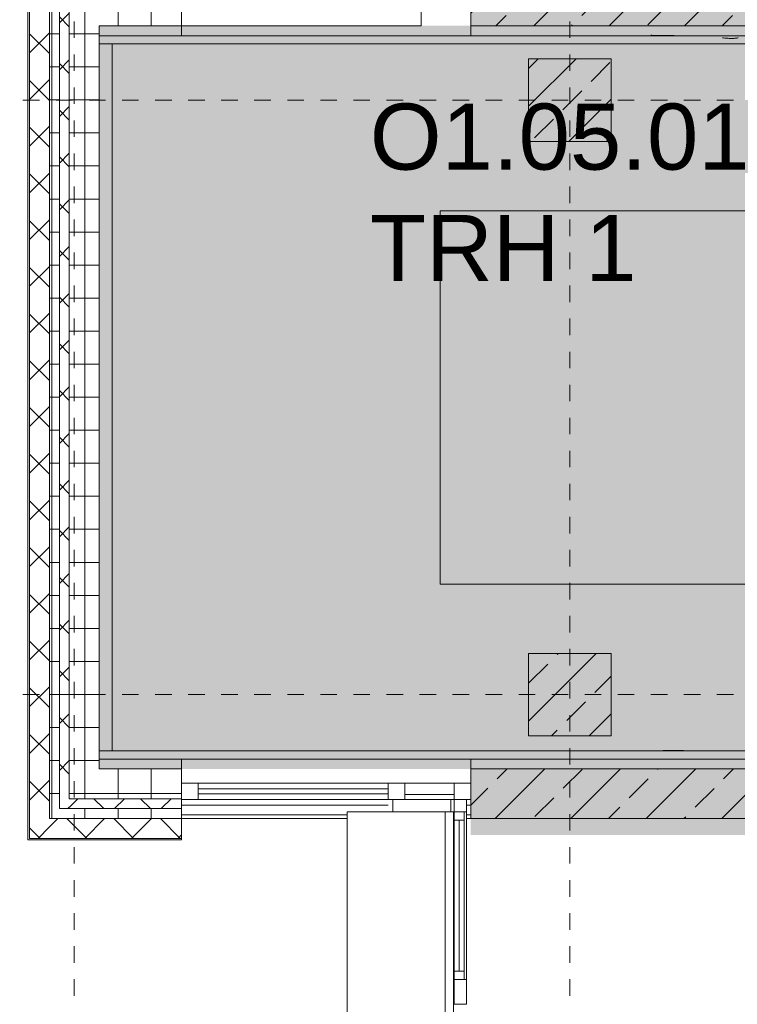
# Model space of a CAD drawing. Header units: metres. Extents: x -52 to 123, y -78 to 33.
# Tile 77 of 112: x 17.43 to 21.77, y -9.37 to -3.41. Entities that reach past the tile are written whole.
import ezdxf

# ---------------------------------------------------------------- set-up
doc = ezdxf.new("R2010")
doc.units = ezdxf.units.M
doc.linetypes.add('Rasterlinie', pattern=[0.019, 0.01, -0.003, 0.003, -0.003])
for name, color, linetype, lineweight in [('A_Detailelemente', 7, 'Continuous', 9), ('A_Fassadenelemente', 7, 'Continuous', 9), ('A_Fassadenpfosten', 7, 'Continuous', 9), ('A_Fenster', 7, 'Continuous', 9), ('A_Geländer', 7, 'Continuous', 9), ('A_Geschossdecken', 7, 'Continuous', 9), ('A_Raster', 7, 'Continuous', 9), ('A_Räume_Beschriftung', 7, 'Continuous', 9), ('A_Tragwerksstützen', 7, 'Continuous', 9), ('A_Tragwerksstützen_Stahlbeton', 7, 'Continuous', 9), ('A_Treppen', 7, 'Continuous', 9), ('A_Wände', 7, 'Continuous', 9), ('A_Wände_Schraffur', 7, 'Continuous', 18), ('Allgemeines Modell', 7, 'Continuous', 9), ('Pfeile AUF', 7, 'Continuous', 9)]:
    doc.layers.add(name, color=color, linetype=linetype, lineweight=lineweight)
doc.styles.add('Arial_B', font='txt', dxfattribs={"height": 0.4})
pattern_1 = [(45, (1.421, 2.104), (-0.2283955, 0.2283955), []), (45, (1.649, 2.104), (-0.2283955, 0.2283955), [0.161, -0.081])]
pattern_2 = [(0, (1.421, 2.104), (0, 0.2), []), (90, (1.421, 2.104), (-0.2, 1e-17), [])]
pattern_3 = [(45, (1.421, 2.104), (-0.1414214, 0.1414214), []), (135, (1.421, 2.104), (-0.1414214, -0.1414214), [])]

# ---------------------------------------------------------------- blocks, each defined once
blk = doc.blocks.new('STB Stütze - rechteckig - STB 50 x 50-V8-BS_Übersicht_O1_BRANDSCHUTZ')
at = {"layer": 'A_Tragwerksstützen'}
h = blk.add_hatch(dxfattribs=at)
h.set_pattern_fill('FP_12', color=256, style=0, pattern_type=2)
h.set_pattern_definition([(45, (-19.335, 9.601), (-0.2283955, 0.2283955), []), (45, (-19.107, 9.601), (-0.2283955, 0.2283955), [0.161, -0.081])])
h.paths.add_polyline_path([(-0.2427, -0.25), (0.25, -0.25), (0.25, 0.25), (-0.25, 0.25), (-0.25, -0.25)], flags=0)
at = {"layer": 'A_Tragwerksstützen_Stahlbeton', "lineweight": 18}
for p, q in [((0.25, 0.25), (-0.25, 0.25)), ((-0.25, 0.25), (-0.25, -0.25)), ((0.25, -0.25), (0.25, 0.25)), ((-0.25, -0.25), (0.25, -0.25))]:
    blk.add_line(p, q, dxfattribs=at)
blk = doc.blocks.new('Pfosten rechteckig - 90x75-1749699-BS_Übersicht_O1_BRANDSCHUTZ')
at = {"layer": 'A_Fassadenpfosten'}
blk.add_line((20.131, -9.222), (20.131, -8.207), dxfattribs=at)
blk = doc.blocks.new('GSH_Fassade_Fenster_1flg - GSH_Fassade_Fenster_1flg-5999975-BS_Übersicht_O1_BRANDSCHUTZ')
at = {"layer": 'A_Fassadenelemente'}
for p, q in [((-0.4575, 0.045), (-0.5075, 0.045)), ((-0.5075, 0.045), (-0.5075, -0.015)), ((-0.4575, -0.015), (-0.4575, 0.045)), ((-0.4575, 0.045), (0.4575, 0.045)), ((0.4575, 0.015), (-0.4575, 0.015)), ((0.5075, 0.045), (0.4575, 0.045)), ((0.4575, 0.045), (0.4575, -0.015)), ((0.5075, -0.015), (0.5075, 0.045)), ((-0.5075, -0.015), (-0.4575, -0.015)), ((0.4575, -0.015), (-0.4575, -0.015)), ((0.4575, -0.015), (0.5075, -0.015))]:
    blk.add_line(p, q, dxfattribs=at)
blk = doc.blocks.new('Pfosten rechteckig - 150x75-1430859-BS_Übersicht_O1_BRANDSCHUTZ')
at = {"layer": 'A_Fassadenpfosten'}
for p, q in [((-0.075, 0.015), (0.075, 0.015)), ((-0.075, -0.06), (-0.075, 0.015)), ((0.075, 0.015), (0.075, -0.06)), ((0.075, -0.06), (-0.075, -0.06))]:
    blk.add_line(p, q, dxfattribs=at)
blk = doc.blocks.new('Pfosten rechteckig - 100X100_außenmittig-1750209-BS_Übersicht_O1_BRANDSCHUTZ')
at = {"layer": 'A_Fassadenpfosten'}
for p, q in [((0, 0.05), (-0.1, 0.05)), ((-0.1, 0.05), (-0.1, -0.05)), ((0, -0.05), (0, 0.05)), ((-0.1, -0.05), (0, -0.05))]:
    blk.add_line(p, q, dxfattribs=at)
blk = doc.blocks.new('Systemelement - Metallpaneel_Versatz 35-1750210-BS_Übersicht_O1_BRANDSCHUTZ')
at = {"layer": 'A_Fassadenelemente'}
for p, q in [((0.15, 0.05), (-0.15, 0.05)), ((-0.15, 0.05), (-0.15, 0.02)), ((-0.15, 0.02), (0.15, 0.02)), ((0.15, 0.02), (0.15, 0.05))]:
    blk.add_line(p, q, dxfattribs=at)
blk = doc.blocks.new('Systemelement - Verglasung-1750211-BS_Übersicht_O1_BRANDSCHUTZ')
at = {"layer": 'A_Fassadenelemente'}
for p, q in [((0.575, 0.015), (-0.575, 0.015)), ((-0.575, 0.015), (-0.575, -0.015)), ((0.575, -0.015), (0.575, 0.015)), ((-0.575, -0.015), (0.575, -0.015))]:
    blk.add_line(p, q, dxfattribs=at)
blk = doc.blocks.new('Pfosten rechteckig - 100X100_außenmittig-1750212-BS_Übersicht_O1_BRANDSCHUTZ')
at = {"layer": 'A_Fassadenpfosten'}
for p, q in [((-0.1, 0.05), (0, 0.05)), ((-0.1, -0.05), (-0.1, 0.05)), ((0, 0.05), (0, -0.05)), ((0, -0.05), (-0.1, -0.05))]:
    blk.add_line(p, q, dxfattribs=at)
blk = doc.blocks.new('Pfosten rechteckig - 100X100_außenmittig-1750204-BS_Übersicht_O1_BRANDSCHUTZ')
at = {"layer": 'A_Fassadenpfosten'}
for p, q in [((-0.1, 0.05), (0, 0.05)), ((-0.1, -0.05), (-0.1, 0.05)), ((0, 0.05), (0, -0.05)), ((0, -0.05), (-0.1, -0.05))]:
    blk.add_line(p, q, dxfattribs=at)
blk = doc.blocks.new('Pfosten rechteckig - 50x100-1745713-BS_Übersicht_O1_BRANDSCHUTZ')
at = {"layer": 'A_Fassadenpfosten'}
for p, q in [((18.506, -8.032), (19.656, -8.032)), ((19.656, -8.132), (18.506, -8.132))]:
    blk.add_line(p, q, dxfattribs=at)
blk = doc.blocks.new('Pfosten rechteckig - 50x100-1745640-BS_Übersicht_O1_BRANDSCHUTZ')
at = {"layer": 'A_Fassadenpfosten'}
blk.add_line((19.756, -8.032), (20.056, -8.032), dxfattribs=at)
blk = doc.blocks.new('Pfosten rechteckig - 75x75_Recht-5517030-BS_Übersicht_O1_BRANDSCHUTZ')
at = {"layer": 'A_Fassadenpfosten'}
for p, q in [((0, 0.015), (-0.075, 0.015)), ((-0.075, 0.015), (-0.075, -0.06)), ((0, -0.06), (0, 0.015)), ((-0.075, -0.06), (0, -0.06))]:
    blk.add_line(p, q, dxfattribs=at)
blk = doc.blocks.new('FP_148-BS_Übersicht_O1_BRANDSCHUTZ')
at = {"layer": 'A_Geländer'}
for p, q in [((26.166, -3.507), (22.5998, -3.507)), ((23.9196, -3.5046), (23.9257, -3.5046)), ((23.9257, -3.5046), (23.9317, -3.5047)), ((23.9317, -3.5047), (23.9378, -3.5047)), ((23.9378, -3.5047), (23.9439, -3.5047)), ((23.9439, -3.5047), (23.9499, -3.5048)), ((23.9499, -3.5048), (23.956, -3.5048)), ((23.956, -3.5048), (23.962, -3.5049)), ((23.962, -3.5049), (23.9681, -3.505)), ((23.9681, -3.505), (23.9741, -3.505)), ((23.9741, -3.505), (23.9802, -3.5051)), ((23.9802, -3.5051), (23.9863, -3.5052)), ((23.9863, -3.5052), (23.9923, -3.5053)), ((23.9923, -3.5053), (23.9984, -3.5054)), ((23.9984, -3.5054), (24.0044, -3.5056)), ((24.0044, -3.5056), (24.0105, -3.5057)), ((24.0105, -3.5057), (24.0165, -3.5058)), ((24.0165, -3.5058), (24.0226, -3.506)), ((24.0226, -3.506), (24.0286, -3.5061)), ((24.0286, -3.5061), (24.0347, -3.5063)), ((24.0347, -3.5063), (24.0407, -3.5064)), ((24.0407, -3.5064), (24.0468, -3.5066)), ((24.0468, -3.5066), (24.0528, -3.5068)), ((24.0528, -3.5068), (24.0578, -3.507)), ((25.7357, -3.5068), (25.7388, -3.5066)), ((25.7388, -3.5066), (25.7419, -3.5065)), ((25.7419, -3.5065), (25.745, -3.5063)), ((25.745, -3.5063), (25.7481, -3.5061)), ((25.7481, -3.5061), (25.7512, -3.506)), ((25.7512, -3.506), (25.7543, -3.5058)), ((25.7543, -3.5058), (25.7573, -3.5057)), ((25.7573, -3.5057), (25.7604, -3.5056)), ((25.7604, -3.5056), (25.7635, -3.5055)), ((25.7635, -3.5055), (25.7666, -3.5053)), ((25.7666, -3.5053), (25.7696, -3.5052)), ((25.7696, -3.5052), (25.7727, -3.5051)), ((25.7727, -3.5051), (25.7758, -3.5051)), ((25.7758, -3.5051), (25.7789, -3.505)), ((25.7789, -3.505), (25.7819, -3.5049)), ((25.7819, -3.5049), (25.785, -3.5048)), ((25.785, -3.5048), (25.7881, -3.5048)), ((25.7881, -3.5048), (25.7912, -3.5047)), ((25.7912, -3.5047), (25.7942, -3.5047)), ((25.7942, -3.5047), (25.7973, -3.5047)), ((25.7973, -3.5047), (25.8004, -3.5046)), ((25.8004, -3.5046), (25.8034, -3.5046)), ((22.5998, -3.557), (26.166, -3.557)), ((24.3045, -3.5204), (24.3105, -3.5208)), ((24.3105, -3.5208), (24.3164, -3.5213)), ((24.3164, -3.5213), (24.3223, -3.5217)), ((24.3223, -3.5217), (24.3282, -3.5222)), ((24.3282, -3.5222), (24.3341, -3.5226)), ((24.3341, -3.5226), (24.34, -3.5231)), ((24.34, -3.5231), (24.346, -3.5235)), ((24.346, -3.5235), (24.3519, -3.524)), ((24.3519, -3.524), (24.3578, -3.5244)), ((24.3578, -3.5244), (24.3637, -3.5249)), ((24.3637, -3.5249), (24.3695, -3.5254)), ((24.3695, -3.5254), (24.3754, -3.5258)), ((24.3754, -3.5258), (24.3813, -3.5263)), ((24.3813, -3.5263), (24.3872, -3.5267)), ((24.3872, -3.5267), (24.3931, -3.5272)), ((24.3931, -3.5272), (24.399, -3.5277)), ((24.399, -3.5277), (24.4048, -3.5282)), ((24.4048, -3.5282), (24.4107, -3.5286)), ((24.4107, -3.5286), (24.4166, -3.5291)), ((24.4166, -3.5291), (24.4224, -3.5296)), ((24.4224, -3.5296), (24.4283, -3.5301)), ((24.4283, -3.5301), (24.4341, -3.5305)), ((24.4341, -3.5305), (24.44, -3.531)), ((24.44, -3.531), (24.4458, -3.5315)), ((24.4458, -3.5315), (24.4516, -3.532)), ((24.4516, -3.532), (24.4575, -3.5324)), ((24.4575, -3.5324), (24.4633, -3.5329)), ((24.4633, -3.5329), (24.4691, -3.5334)), ((24.4691, -3.5334), (24.475, -3.5339)), ((24.475, -3.5339), (24.4808, -3.5343)), ((24.4808, -3.5343), (24.4866, -3.5348)), ((24.4866, -3.5348), (24.4924, -3.5353)), ((24.4924, -3.5353), (24.4982, -3.5358)), ((24.4982, -3.5358), (24.504, -3.5362)), ((24.504, -3.5362), (24.5098, -3.5367)), ((24.5098, -3.5367), (24.5156, -3.5372)), ((24.5156, -3.5372), (24.5214, -3.5376)), ((24.5214, -3.5376), (24.5272, -3.5381)), ((24.5272, -3.5381), (24.533, -3.5386)), ((24.533, -3.5386), (24.5388, -3.539)), ((24.5388, -3.539), (24.5445, -3.5395)), ((24.5445, -3.5395), (24.5503, -3.54)), ((24.5503, -3.54), (24.5561, -3.5404)), ((24.5561, -3.5404), (24.5618, -3.5409)), ((24.5618, -3.5409), (24.5676, -3.5413)), ((24.5676, -3.5413), (24.5734, -3.5418)), ((24.5734, -3.5418), (24.5791, -3.5422)), ((24.5791, -3.5422), (24.5849, -3.5426)), ((24.5849, -3.5426), (24.5906, -3.5431)), ((24.5906, -3.5431), (24.5964, -3.5435)), ((24.8303, -3.557), (24.8349, -3.5571)), ((24.8349, -3.5571), (24.8406, -3.5573)), ((24.8406, -3.5573), (24.8462, -3.5575)), ((24.8462, -3.5575), (24.8518, -3.5576)), ((24.8518, -3.5576), (24.8574, -3.5578)), ((24.8574, -3.5578), (24.8631, -3.558)), ((24.8631, -3.558), (24.8687, -3.5581)), ((24.8687, -3.5581), (24.8743, -3.5582)), ((24.8743, -3.5582), (24.8799, -3.5584)), ((24.8799, -3.5584), (24.8855, -3.5585)), ((24.8855, -3.5585), (24.8912, -3.5586)), ((24.8912, -3.5586), (24.8968, -3.5587)), ((24.8968, -3.5587), (24.9024, -3.5588)), ((24.9024, -3.5588), (24.908, -3.5589)), ((24.908, -3.5589), (24.9136, -3.559)), ((24.9136, -3.559), (24.9193, -3.559)), ((24.9193, -3.559), (24.9249, -3.5591)), ((24.9249, -3.5591), (24.9305, -3.5591)), ((24.9305, -3.5591), (24.9361, -3.5592)), ((24.9361, -3.5592), (24.9417, -3.5592)), ((24.9417, -3.5592), (24.9473, -3.5593)), ((24.9473, -3.5593), (24.9529, -3.5593)), ((24.9529, -3.5593), (24.9586, -3.5593)), ((25.2203, -3.5593), (25.2238, -3.5593)), ((25.2238, -3.5593), (25.2273, -3.5593)), ((25.2273, -3.5593), (25.2308, -3.5592)), ((25.2308, -3.5592), (25.2343, -3.5592)), ((25.2343, -3.5592), (25.2379, -3.5591)), ((25.2379, -3.5591), (25.2414, -3.5591)), ((25.2414, -3.5591), (25.2449, -3.559)), ((25.2449, -3.559), (25.2484, -3.5589)), ((25.2484, -3.5589), (25.2519, -3.5589)), ((25.2519, -3.5589), (25.2554, -3.5588)), ((25.2554, -3.5588), (25.259, -3.5587)), ((25.259, -3.5587), (25.2625, -3.5586)), ((25.2625, -3.5586), (25.266, -3.5585)), ((25.266, -3.5585), (25.2695, -3.5583)), ((25.2695, -3.5583), (25.273, -3.5582)), ((25.273, -3.5582), (25.2765, -3.5581)), ((25.2765, -3.5581), (25.28, -3.5579)), ((25.28, -3.5579), (25.2835, -3.5578)), ((25.2835, -3.5578), (25.287, -3.5576)), ((25.287, -3.5576), (25.2905, -3.5575)), ((25.2905, -3.5575), (25.294, -3.5573)), ((25.294, -3.5573), (25.2975, -3.5571)), ((25.2975, -3.5571), (25.2999, -3.557)), ((25.4391, -3.5438), (25.4425, -3.5434)), ((25.4425, -3.5434), (25.4459, -3.5429)), ((25.4459, -3.5429), (25.4493, -3.5425)), ((25.4493, -3.5425), (25.4527, -3.542)), ((25.4527, -3.542), (25.456, -3.5416)), ((25.456, -3.5416), (25.4594, -3.5411)), ((25.4594, -3.5411), (25.4628, -3.5407)), ((25.4628, -3.5407), (25.4661, -3.5402)), ((25.4661, -3.5402), (25.4695, -3.5398)), ((25.4695, -3.5398), (25.4729, -3.5393)), ((25.4729, -3.5393), (25.4762, -3.5388)), ((25.4762, -3.5388), (25.4796, -3.5384)), ((25.4796, -3.5384), (25.4829, -3.5379)), ((25.4829, -3.5379), (25.4863, -3.5374)), ((25.4863, -3.5374), (25.4896, -3.537)), ((25.4896, -3.537), (25.4929, -3.5365)), ((25.4929, -3.5365), (25.4963, -3.536)), ((25.4963, -3.536), (25.4996, -3.5355)), ((25.4996, -3.5355), (25.5029, -3.5351)), ((25.5029, -3.5351), (25.5062, -3.5346)), ((25.5062, -3.5346), (25.5095, -3.5341)), ((25.5095, -3.5341), (25.5129, -3.5336)), ((25.5129, -3.5336), (25.5162, -3.5332)), ((25.5162, -3.5332), (25.5195, -3.5327)), ((25.5195, -3.5327), (25.5228, -3.5322)), ((25.5228, -3.5322), (25.5261, -3.5317)), ((25.5261, -3.5317), (25.5293, -3.5312)), ((25.5293, -3.5312), (25.5326, -3.5308)), ((25.5326, -3.5308), (25.5359, -3.5303)), ((25.5359, -3.5303), (25.5392, -3.5298)), ((25.5392, -3.5298), (25.5425, -3.5293)), ((25.5425, -3.5293), (25.5457, -3.5289)), ((25.5457, -3.5289), (25.549, -3.5284)), ((25.549, -3.5284), (25.5523, -3.5279)), ((25.5523, -3.5279), (25.5555, -3.5274)), ((25.5555, -3.5274), (25.5588, -3.527)), ((25.5588, -3.527), (25.562, -3.5265)), ((25.562, -3.5265), (25.5653, -3.526)), ((25.5653, -3.526), (25.5685, -3.5255)), ((25.5685, -3.5255), (25.5718, -3.5251)), ((25.5718, -3.5251), (25.575, -3.5246)), ((25.575, -3.5246), (25.5782, -3.5242)), ((25.5782, -3.5242), (25.5815, -3.5237)), ((25.5815, -3.5237), (25.5847, -3.5232)), ((25.5847, -3.5232), (25.5879, -3.5228)), ((25.5879, -3.5228), (25.5911, -3.5223)), ((25.5911, -3.5223), (25.5943, -3.5219)), ((25.5943, -3.5219), (25.5976, -3.5214)), ((25.5976, -3.5214), (25.6008, -3.521)), ((25.6008, -3.521), (25.604, -3.5206))]:
    blk.add_line(p, q, dxfattribs=at)
blk = doc.blocks.new('FP_149-BS_Übersicht_O1_BRANDSCHUTZ')
at = {"layer": 'A_Geländer'}
for p, q in [((22.5998, -3.507), (17.906, -3.507)), ((21.245, -3.5046), (21.2517, -3.5046)), ((21.2517, -3.5046), (21.2585, -3.5047)), ((21.2585, -3.5047), (21.2653, -3.5047)), ((21.2653, -3.5047), (21.2721, -3.5047)), ((21.2721, -3.5047), (21.2789, -3.5048)), ((21.2789, -3.5048), (21.2857, -3.5048)), ((21.2857, -3.5048), (21.2925, -3.5049)), ((21.2925, -3.5049), (21.2993, -3.505)), ((21.2993, -3.505), (21.3061, -3.505)), ((21.3061, -3.505), (21.3129, -3.5051)), ((21.3129, -3.5051), (21.3197, -3.5052)), ((21.3197, -3.5052), (21.3265, -3.5053)), ((21.3265, -3.5053), (21.3333, -3.5054)), ((21.3333, -3.5054), (21.3401, -3.5056)), ((21.3401, -3.5056), (21.3468, -3.5057)), ((21.3468, -3.5057), (21.3536, -3.5058)), ((21.3536, -3.5058), (21.3604, -3.506)), ((21.3604, -3.506), (21.3672, -3.5061)), ((21.3672, -3.5061), (21.374, -3.5063)), ((21.374, -3.5063), (21.3808, -3.5064)), ((21.3808, -3.5064), (21.3876, -3.5066)), ((21.3876, -3.5066), (21.3944, -3.5068)), ((21.3944, -3.5068), (21.401, -3.507)), ((21.9214, -3.507), (21.9238, -3.5068)), ((21.9238, -3.5068), (21.9275, -3.5066)), ((21.9275, -3.5066), (21.9311, -3.5065)), ((21.9311, -3.5065), (21.9348, -3.5063)), ((21.9348, -3.5063), (21.9385, -3.5061)), ((21.9385, -3.5061), (21.9421, -3.506)), ((21.9421, -3.506), (21.9458, -3.5058)), ((21.9458, -3.5058), (21.9494, -3.5057)), ((21.9494, -3.5057), (21.9531, -3.5056)), ((21.9531, -3.5056), (21.9568, -3.5055)), ((21.9568, -3.5055), (21.9604, -3.5053)), ((21.9604, -3.5053), (21.9641, -3.5052)), ((21.9641, -3.5052), (21.9677, -3.5051)), ((21.9677, -3.5051), (21.9714, -3.5051)), ((21.9714, -3.5051), (21.9751, -3.505)), ((21.9751, -3.505), (21.9787, -3.5049)), ((21.9787, -3.5049), (21.9824, -3.5048)), ((21.9824, -3.5048), (21.986, -3.5048)), ((21.986, -3.5048), (21.9897, -3.5047)), ((21.9897, -3.5047), (21.9934, -3.5047)), ((21.9934, -3.5047), (21.997, -3.5047)), ((21.997, -3.5047), (22.0007, -3.5046)), ((22.0007, -3.5046), (22.0043, -3.5046)), ((17.906, -3.557), (22.5998, -3.557)), ((21.6797, -3.5202), (21.6865, -3.5207)), ((21.6865, -3.5207), (21.6933, -3.5211)), ((21.6933, -3.5211), (21.7001, -3.5215)), ((21.7001, -3.5215), (21.7069, -3.522)), ((21.7069, -3.522), (21.7136, -3.5224)), ((21.7136, -3.5224), (21.7204, -3.5229)), ((21.7204, -3.5229), (21.7272, -3.5233)), ((21.7272, -3.5233), (21.734, -3.5238)), ((21.734, -3.5238), (21.7408, -3.5242)), ((21.7408, -3.5242), (21.7445, -3.5237)), ((21.7445, -3.5237), (21.7482, -3.5233)), ((21.7482, -3.5233), (21.7518, -3.5228)), ((21.7518, -3.5228), (21.7555, -3.5224)), ((21.7555, -3.5224), (21.7591, -3.5219)), ((21.7591, -3.5219), (21.7628, -3.5215)), ((21.7628, -3.5215), (21.7665, -3.521)), ((21.7665, -3.521), (21.7701, -3.5206)), ((21.7701, -3.5206), (21.7738, -3.5202))]:
    blk.add_line(p, q, dxfattribs=at)
blk = doc.blocks.new('Typ des oberen Holms - Oberer Geländerholm_Innen_-4953989-BS_Übersicht_O1_BRANDSCHUTZ')
at = {"layer": 'A_Geländer'}
for name in ['FP_149-BS_Übersicht_O1_BRANDSCHUTZ', 'FP_148-BS_Übersicht_O1_BRANDSCHUTZ']:
    blk.add_blockref(name, (0, 0), dxfattribs=at)
blk = doc.blocks.new('Typ des oberen Holms - Oberer Geländerholm_Innen_-V150-BS_Übersicht_O1_BRANDSCHUTZ')
at = {"layer": 'A_Geländer'}
for p, q in [((22.606, -3.507), (17.906, -3.507)), ((26.166, -3.507), (22.606, -3.507)), ((22.606, -3.557), (17.906, -3.557)), ((26.166, -3.557), (22.606, -3.557))]:
    blk.add_line(p, q, dxfattribs=at)
blk = doc.blocks.new('FP_345-BS_Übersicht_O1_BRANDSCHUTZ')
at = {"layer": 'A_Geländer'}
for p, q in [((26.281, -7.837), (25.6622, -7.837)), ((25.6622, -7.887), (26.281, -7.887))]:
    blk.add_line(p, q, dxfattribs=at)
blk = doc.blocks.new('FP_346-BS_Übersicht_O1_BRANDSCHUTZ')
at = {"layer": 'A_Geländer'}
for p, q in [((25.6622, -7.837), (21.7622, -7.837)), ((22.475, -7.8346), (22.4809, -7.8346)), ((22.4809, -7.8346), (22.4869, -7.8347)), ((22.4869, -7.8347), (22.4928, -7.8347)), ((22.4928, -7.8347), (22.4987, -7.8347)), ((22.4987, -7.8347), (22.5047, -7.8348)), ((22.5047, -7.8348), (22.5106, -7.8348)), ((22.5106, -7.8348), (22.5165, -7.8349)), ((22.5165, -7.8349), (22.5225, -7.835)), ((22.5225, -7.835), (22.5284, -7.835)), ((22.5284, -7.835), (22.5344, -7.8351)), ((22.5344, -7.8351), (22.5403, -7.8352)), ((22.5403, -7.8352), (22.5462, -7.8353)), ((22.5462, -7.8353), (22.5522, -7.8354)), ((22.5522, -7.8354), (22.5581, -7.8356)), ((22.5581, -7.8356), (22.5641, -7.8357)), ((22.5641, -7.8357), (22.57, -7.8358)), ((22.57, -7.8358), (22.576, -7.836)), ((22.576, -7.836), (22.5819, -7.8361)), ((22.5819, -7.8361), (22.5879, -7.8363)), ((22.5879, -7.8363), (22.5938, -7.8364)), ((22.5938, -7.8364), (22.5998, -7.8366)), ((22.5998, -7.8366), (22.6057, -7.8368)), ((22.6057, -7.8368), (22.6107, -7.837)), ((22.7615, -7.837), (22.7644, -7.8368)), ((22.7644, -7.8368), (22.7678, -7.8366)), ((22.7678, -7.8366), (22.7712, -7.8364)), ((22.7712, -7.8364), (22.7746, -7.8363)), ((22.7746, -7.8363), (22.778, -7.8361)), ((22.778, -7.8361), (22.7814, -7.836)), ((22.7814, -7.836), (22.7847, -7.8358)), ((22.7847, -7.8358), (22.7881, -7.8357)), ((22.7881, -7.8357), (22.7915, -7.8356)), ((22.7915, -7.8356), (22.7949, -7.8354)), ((22.7949, -7.8354), (22.7983, -7.8353)), ((22.7983, -7.8353), (22.8017, -7.8352)), ((22.8017, -7.8352), (22.8051, -7.8351)), ((22.8051, -7.8351), (22.8085, -7.835)), ((22.8085, -7.835), (22.8119, -7.835)), ((22.8119, -7.835), (22.8153, -7.8349)), ((22.8153, -7.8349), (22.8187, -7.8348)), ((22.8187, -7.8348), (22.8221, -7.8348)), ((22.8221, -7.8348), (22.8255, -7.8347)), ((22.8255, -7.8347), (22.8289, -7.8347)), ((22.8289, -7.8347), (22.8323, -7.8347)), ((22.8323, -7.8347), (22.8357, -7.8346)), ((22.8357, -7.8346), (22.8391, -7.8346)), ((21.7622, -7.887), (25.6622, -7.887))]:
    blk.add_line(p, q, dxfattribs=at)
blk = doc.blocks.new('FP_347-BS_Übersicht_O1_BRANDSCHUTZ')
at = {"layer": 'A_Geländer'}
for p, q in [((21.7566, -7.837), (17.906, -7.837)), ((21.3211, -7.8346), (21.3279, -7.8346)), ((21.3279, -7.8346), (21.3346, -7.8347)), ((21.3346, -7.8347), (21.3414, -7.8347)), ((21.3414, -7.8347), (21.3482, -7.8347)), ((21.3482, -7.8347), (21.3549, -7.8348)), ((21.3549, -7.8348), (21.3617, -7.8348)), ((21.3617, -7.8348), (21.3685, -7.8349)), ((21.3685, -7.8349), (21.3752, -7.835)), ((21.3752, -7.835), (21.382, -7.835)), ((21.382, -7.835), (21.3888, -7.8351)), ((21.3888, -7.8351), (21.3956, -7.8352)), ((21.3956, -7.8352), (21.4023, -7.8353)), ((21.4023, -7.8353), (21.4091, -7.8354)), ((21.4091, -7.8354), (21.4159, -7.8355)), ((21.4159, -7.8355), (21.4226, -7.8357)), ((21.4226, -7.8357), (21.4294, -7.8358)), ((21.4294, -7.8358), (21.4362, -7.8359)), ((21.4362, -7.8359), (21.4429, -7.8361)), ((21.4429, -7.8361), (21.4497, -7.8362)), ((21.4497, -7.8362), (21.4565, -7.8364)), ((21.4565, -7.8364), (21.4633, -7.8366)), ((21.4633, -7.8366), (21.47, -7.8368)), ((21.47, -7.8368), (21.4768, -7.837)), ((17.906, -7.887), (21.7566, -7.887))]:
    blk.add_line(p, q, dxfattribs=at)
blk = doc.blocks.new('Typ des oberen Holms - Oberer Geländerholm_Innen_-5385163-BS_Übersicht_O1_BRANDSCHUTZ')
at = {"layer": 'A_Geländer'}
for name in ['FP_347-BS_Übersicht_O1_BRANDSCHUTZ', 'FP_346-BS_Übersicht_O1_BRANDSCHUTZ', 'FP_345-BS_Übersicht_O1_BRANDSCHUTZ']:
    blk.add_blockref(name, (0, 0), dxfattribs=at)
blk = doc.blocks.new('Typ des oberen Holms - Oberer Geländerholm_Innen_-V348-BS_Übersicht_O1_BRANDSCHUTZ')
at = {"layer": 'A_Geländer'}
for p, q in [((17.906, -7.837), (21.756, -7.837)), ((21.756, -7.837), (25.656, -7.837)), ((25.656, -7.837), (26.306, -7.837)), ((26.306, -7.837), (26.306, -7.887)), ((17.906, -7.887), (21.756, -7.887)), ((21.756, -7.887), (25.656, -7.887)), ((25.656, -7.887), (26.306, -7.887))]:
    blk.add_line(p, q, dxfattribs=at)
blk = doc.blocks.new('Fensterbank1 - Fensterbank-6073046-BS_Übersicht_O1_BRANDSCHUTZ')
at = {"layer": 'A_Fenster'}
for p, q in [((19.6836, -8.132), (19.6836, -8.207)), ((20.036, -8.207), (20.036, -8.132)), ((19.408, -8.207), (19.408, -30.897)), ((19.408, -8.207), (19.4124, -8.207)), ((19.4124, -8.207), (20.0011, -8.207)), ((20.0011, -8.207), (20.052, -8.207)), ((20.0011, -30.867), (20.0011, -8.207)), ((20.052, -30.867), (20.052, -8.207))]:
    blk.add_line(p, q, dxfattribs=at)

msp = doc.modelspace()

# ---------------------------------------------------------------- hatches: boundary and pattern name
at = {"layer": 'A_Detailelemente', "true_color": 0xff5959}
h = msp.add_hatch(color=11, dxfattribs=at)
h.paths.add_polyline_path([(33.28, -3.497), (33.581, -3.497), (33.581, 5.078), (33.28, 5.078), (33.28, -3.4745)], flags=0)
h.paths.add_polyline_path([(24.7803, -3.447), (28.606, -3.447), (28.606, -3.097), (20.156, -3.097), (20.156, -3.447), (24.656, -3.447)], flags=0)
at = {"layer": 'A_Detailelemente', "true_color": 0x499c4b}
msp.add_hatch(color=95, dxfattribs=at).paths.add_polyline_path([(26.609, -7.947), (28.626, -7.947), (28.626, -3.447), (17.906, -3.447), (17.906, -7.947), (26.306, -7.947)], flags=0)
at = {"layer": 'A_Detailelemente', "true_color": 0xebdb14}
msp.add_hatch(color=40, dxfattribs=at).paths.add_polyline_path([(19.856, -33.447), (20.232, -33.447), (20.232, -33.347), (28.756, -33.347), (28.756, -33.197), (28.606, -33.197), (28.606, -7.947), (20.156, -7.947), (20.156, -8.347), (28.206, -8.347), (28.206, -8.247), (28.456, -8.247), (28.256, -8.297), (28.2477, -8.347), (28.356, -8.347), (28.356, -8.777), (28.4551, -8.7772), (28.356, -8.802), (28.356, -31.922), (19.856, -31.922), (19.856, -32.272), (28.356, -32.272), (28.356, -33.047), (19.856, -33.047), (19.856, -33.327)], flags=0)
at = {"layer": 'A_Tragwerksstützen_Stahlbeton'}
h = msp.add_hatch(dxfattribs=at)
h.set_pattern_fill('FP_3', color=256, style=0, pattern_type=2)
h.set_pattern_definition(pattern_1)
h.paths.add_polyline_path([(21.006, -4.147), (21.006, -3.647), (20.506, -3.647), (20.506, -4.147)], flags=0)
at = {"layer": 'A_Wände_Schraffur', "lineweight": 9}
h = msp.add_hatch(dxfattribs=at)
h.set_pattern_fill('FP_2', color=256, style=0, pattern_type=2)
h.set_pattern_definition(pattern_3)
h.paths.add_polyline_path([(17.486, -8.367), (17.606, -8.367), (17.606, -3.027), (17.486, -3.027), (17.486, -8.1127)], flags=0)
h = msp.add_hatch(dxfattribs=at)
h.set_pattern_fill('FP_3', color=256, style=0, pattern_type=2)
h.set_pattern_definition(pattern_1)
h.paths.add_polyline_path([(23.856, -3.447), (28.406, -3.447), (28.406, -3.147), (20.156, -3.147), (20.156, -3.447), (23.731, -3.447)], flags=0)
h = msp.add_hatch(dxfattribs=at)
h.set_pattern_fill('FP_1', color=256, style=0, pattern_type=2)
h.set_pattern_definition(pattern_2)
h.paths.add_polyline_path([(17.606, -8.247), (17.666, -8.247), (17.666, -3.207), (17.606, -3.207), (17.606, -8.1127)], flags=0)
h = msp.add_hatch(dxfattribs=at)
h.set_pattern_fill('FP_2', color=256, style=0, pattern_type=2)
h.set_pattern_definition(pattern_3)
h.paths.add_polyline_path([(17.666, -8.187), (17.726, -8.187), (17.726, -3.267), (17.666, -3.267), (17.666, -8.1127)], flags=0)
h = msp.add_hatch(dxfattribs=at)
h.set_pattern_fill('FP_1', color=256, style=0, pattern_type=2)
h.set_pattern_definition(pattern_2)
h.paths.add_polyline_path([(17.906, -3.447), (18.406, -3.447), (18.406, -3.267), (17.726, -3.267), (17.726, -3.447)], flags=0)
h = msp.add_hatch(dxfattribs=at)
h.set_pattern_fill('FP_1', color=256, style=0, pattern_type=2)
h.set_pattern_definition(pattern_2)
h.paths.add_polyline_path([(17.726, -8.127), (17.906, -8.127), (17.906, -3.447), (17.726, -3.447), (17.726, -8.1127)], flags=0)
h = msp.add_hatch(dxfattribs=at)
h.set_pattern_fill('FP_1', color=256, style=0, pattern_type=2)
h.set_pattern_definition(pattern_2)
h.paths.add_polyline_path([(18.0751, -8.127), (18.406, -8.127), (18.406, -7.947), (17.906, -7.947), (17.906, -8.127)], flags=0)
h = msp.add_hatch(dxfattribs=at)
h.set_pattern_fill('FP_3', color=256, style=0, pattern_type=2)
h.set_pattern_definition(pattern_1)
h.paths.add_polyline_path([(20.156, -8.247), (28.706, -8.247), (28.706, -7.947), (20.156, -7.947), (20.156, -8.1127)], flags=0)
h = msp.add_hatch(dxfattribs=at)
h.set_pattern_fill('FP_2', color=256, style=0, pattern_type=2)
h.set_pattern_definition(pattern_3)
h.paths.add_polyline_path([(17.906, -8.187), (18.406, -8.187), (18.406, -8.127), (17.726, -8.127), (17.7268, -8.187)], flags=0)
h = msp.add_hatch(dxfattribs=at)
h.set_pattern_fill('FP_1', color=256, style=0, pattern_type=2)
h.set_pattern_definition(pattern_2)
h.paths.add_polyline_path([(18.406, -8.247), (18.406, -8.187), (17.666, -8.187), (17.6668, -8.247), (18.0751, -8.247)], flags=0)
h = msp.add_hatch(dxfattribs=at)
h.set_pattern_fill('FP_2', color=256, style=0, pattern_type=2)
h.set_pattern_definition(pattern_3)
h.paths.add_polyline_path([(17.606, -8.367), (18.406, -8.367), (18.406, -8.247), (17.606, -8.247)], flags=0)

# ---------------------------------------------------------------- linework, layer by layer
at = {"layer": 'A_Geschossdecken'}
msp.add_line((20.156, -8.247), (20.131, -8.247), dxfattribs=at)
at = {"layer": 'A_Raster', "linetype": 'Rasterlinie'}
for p, q in [((17.756, -64.1202), (17.756, 31.5571)), ((20.756, -64.1202), (20.756, 31.5571)), ((9.8459, -3.897), (94.5874, -3.897)), ((9.8459, -7.497), (94.5874, -7.497))]:
    msp.add_line(p, q, dxfattribs=at)
at = {"layer": 'A_Tragwerksstützen_Stahlbeton', "lineweight": 18}
for p, q in [((21.006, -3.647), (20.506, -3.647)), ((20.506, -3.647), (20.506, -4.147)), ((21.006, -4.147), (21.006, -3.647)), ((20.506, -4.147), (21.006, -4.147))]:
    msp.add_line(p, q, dxfattribs=at)
at = {"layer": 'A_Treppen'}
msp.add_line((17.986, -3.557), (17.986, -7.837), dxfattribs=at)
at = {"layer": 'A_Wände', "lineweight": 18}
for p, q in [((17.476, -3.017), (17.476, -8.377)), ((17.606, -3.147), (17.606, -8.247)), ((18.406, -3.447), (18.406, -3.147)), ((20.156, -3.147), (20.156, -3.447)), ((17.906, -3.447), (18.406, -3.447)), ((17.906, -7.947), (17.906, -3.447)), ((20.156, -3.447), (28.706, -3.447)), ((18.406, -7.947), (17.906, -7.947)), ((18.406, -8.247), (18.406, -7.947)), ((28.706, -7.947), (20.156, -7.947)), ((20.156, -7.947), (20.156, -8.247)), ((17.606, -8.247), (18.406, -8.247)), ((20.156, -8.247), (28.131, -8.247)), ((17.476, -8.377), (18.406, -8.377))]:
    msp.add_line(p, q, dxfattribs=at)
at = {"layer": 'A_Wände'}
for p, q in [((17.486, -8.367), (17.486, -3.027)), ((17.666, -8.187), (17.666, -3.207)), ((17.726, -8.127), (17.726, -3.267)), ((18.406, -8.127), (17.726, -8.127)), ((18.406, -8.187), (17.666, -8.187)), ((18.406, -8.377), (18.406, -8.247)), ((18.406, -8.367), (17.486, -8.367))]:
    msp.add_line(p, q, dxfattribs=at)
at = {"layer": 'Allgemeines Modell'}
for p, q in [((19.856, -3.362), (19.856, -3.447)), ((18.406, -3.507), (18.406, -3.447)), ((19.1931, -3.447), (18.406, -3.447)), ((19.856, -3.447), (19.1931, -3.447)), ((20.156, -3.447), (20.156, -3.507)), ((18.406, -7.947), (18.406, -7.887)), ((20.156, -7.887), (20.156, -7.947)), ((18.406, -8.1656), (19.3689, -8.1656)), ((19.3689, -8.1656), (19.6561, -8.1656)), ((20.131, -8.1656), (20.156, -8.1656)), ((19.3689, -8.2255), (18.406, -8.2255)), ((19.4086, -8.2255), (19.3689, -8.2255)), ((20.156, -8.2255), (20.131, -8.2255)), ((19.3689, -8.247), (18.406, -8.247)), ((19.4086, -8.247), (19.3689, -8.247))]:
    msp.add_line(p, q, dxfattribs=at)
at = {"layer": 'Pfeile AUF'}
for p, q in [((19.971, -4.567), (19.971, -6.827)), ((22.306, -4.567), (19.971, -4.567)), ((19.971, -6.827), (22.056, -6.827))]:
    msp.add_line(p, q, dxfattribs=at)

# ---------------------------------------------------------------- block references
at = {"layer": 'A_Fassadenelemente'}
for name, p, rotation in [('Systemelement - Verglasung-1750211-BS_Übersicht_O1_BRANDSCHUTZ', (19.081, -8.082), 180), ('Systemelement - Metallpaneel_Versatz 35-1750210-BS_Übersicht_O1_BRANDSCHUTZ', (19.906, -8.082), 180), ('GSH_Fassade_Fenster_1flg - GSH_Fassade_Fenster_1flg-5999975-BS_Übersicht_O1_BRANDSCHUTZ', (20.071, -8.7145), 269.9999999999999)]:
    msp.add_blockref(name, p, dxfattribs=dict(at, rotation=rotation))
at = {"layer": 'A_Fassadenpfosten', "extrusion": (0, 0, -1)}
for name, p in [('Pfosten rechteckig - 100X100_außenmittig-1750212-BS_Übersicht_O1_BRANDSCHUTZ', (-18.406, -8.082)), ('Pfosten rechteckig - 100X100_außenmittig-1750204-BS_Übersicht_O1_BRANDSCHUTZ', (-19.656, -8.082))]:
    msp.add_blockref(name, p, dxfattribs=at)
at = {"layer": 'A_Fassadenpfosten'}
for name, p in [('Pfosten rechteckig - 50x100-1745713-BS_Übersicht_O1_BRANDSCHUTZ', (0, 0)), ('Pfosten rechteckig - 50x100-1745640-BS_Übersicht_O1_BRANDSCHUTZ', (0, 0)), ('Pfosten rechteckig - 100X100_außenmittig-1750209-BS_Übersicht_O1_BRANDSCHUTZ', (20.156, -8.082)), ('Pfosten rechteckig - 90x75-1749699-BS_Übersicht_O1_BRANDSCHUTZ', (0, 0))]:
    msp.add_blockref(name, p, dxfattribs=at)
at = {"layer": 'A_Fassadenpfosten', "rotation": 89.99999999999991}
msp.add_blockref('Pfosten rechteckig - 75x75_Recht-5517030-BS_Übersicht_O1_BRANDSCHUTZ', (20.071, -8.132), dxfattribs=at)
at = {"layer": 'A_Fassadenpfosten', "extrusion": (0, 0, -1), "rotation": 270.0000000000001}
msp.add_blockref('Pfosten rechteckig - 150x75-1430859-BS_Übersicht_O1_BRANDSCHUTZ', (-20.071, -9.297), dxfattribs=at)
at = {"layer": 'A_Fenster'}
msp.add_blockref('Fensterbank1 - Fensterbank-6073046-BS_Übersicht_O1_BRANDSCHUTZ', (0, 0), dxfattribs=at)
at = {"layer": 'A_Geländer'}
for name in ['Typ des oberen Holms - Oberer Geländerholm_Innen_-4953989-BS_Übersicht_O1_BRANDSCHUTZ', 'Typ des oberen Holms - Oberer Geländerholm_Innen_-V150-BS_Übersicht_O1_BRANDSCHUTZ', 'Typ des oberen Holms - Oberer Geländerholm_Innen_-5385163-BS_Übersicht_O1_BRANDSCHUTZ', 'Typ des oberen Holms - Oberer Geländerholm_Innen_-V348-BS_Übersicht_O1_BRANDSCHUTZ']:
    msp.add_blockref(name, (0, 0), dxfattribs=at)
at = {"layer": 'A_Tragwerksstützen'}
msp.add_blockref('STB Stütze - rechteckig - STB 50 x 50-V8-BS_Übersicht_O1_BRANDSCHUTZ', (20.756, -7.497), dxfattribs=at)

# ---------------------------------------------------------------- texts
at = {"layer": 'A_Räume_Beschriftung', "char_height": 0.4, "attachment_point": 1, "style": 'Arial_B'}
for s, insert, width in [('O1.05.01', (19.545, -3.9178), 2.837974), ('TRH 1', (19.545, -4.5925), 2.004219)]:
    msp.add_mtext(s, dxfattribs=dict(at, insert=insert, width=width))

doc.saveas('drawing.dxf')
